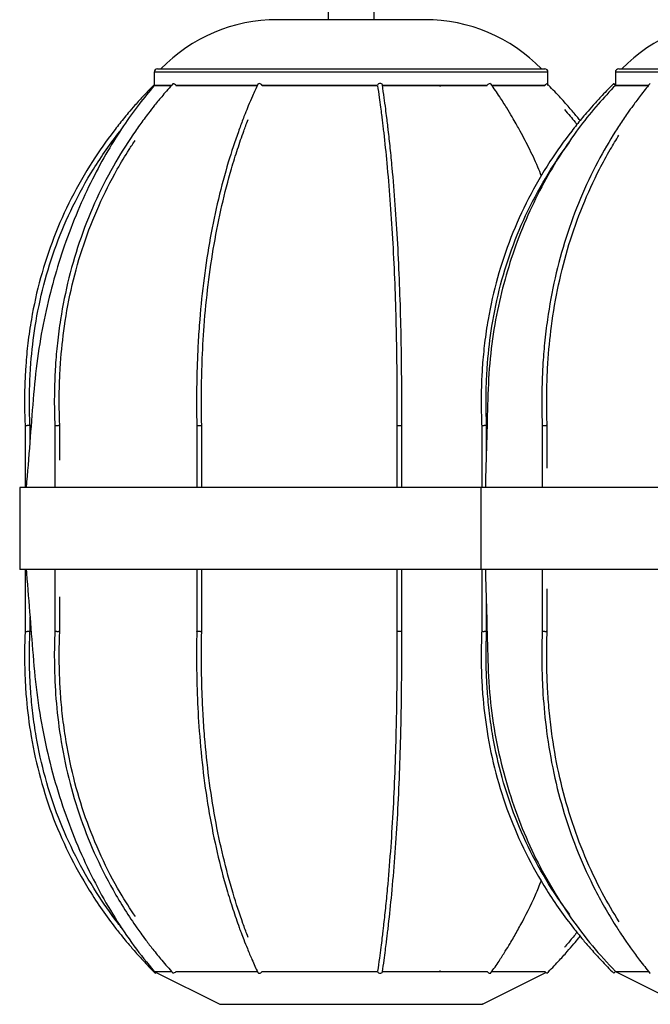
# Model space of a CAD drawing. Header units: millimetres. Extents: x -437 to -24, y 140 to 1720.
# Tile 1 of 4: x -437 to -245, y 140 to 440. Entities that reach past the tile are written whole.
import ezdxf

# ---------------------------------------------------------------- set-up
doc = ezdxf.new("R2010")
doc.units = ezdxf.units.MM

msp = doc.modelspace()

# ---------------------------------------------------------------- linework, layer by layer
at = {"color": 7, "linetype": 'Continuous', "lineweight": 25}
for p, q in [((-343.1, 449.7), (-343.1, 439.7)), ((-329.1, 439.7), (-329.1, 449.7)), ((-313.59, 439.7), (-358.61, 439.7)), ((-396.1, 423.7), (-396.1, 419.7)), ((-395.1, 424.7), (-277.1, 424.7)), ((-276.1, 419.7), (-276.1, 423.7)), ((-255.56, 423.7), (-255.56, 419.7)), ((-254.56, 424.7), (-66.29, 424.7)), ((-390.92, 419.7), (-396.1, 419.7)), ((-364.53, 419.7), (-389.5, 419.7)), ((-328.05, 419.7), (-363.21, 419.7)), ((-344.16, 419.58), (-344.16, 419.7)), ((-294.63, 419.7), (-326.52, 419.7)), ((-276.82, 419.7), (-293.07, 419.7)), ((-245.46, 419.7), (-255.56, 419.7)), ((-277.31, 389.99), (-277.4, 390.22)), ((-435.46, 316.05), (-435.46, 297.2)), ((-433.96, 311.65), (-433.96, 316.08)), ((-426.4, 316.05), (-426.4, 297.2)), ((-424.9, 305.53), (-424.9, 316.08)), ((-383.13, 316.06), (-383.13, 297.2)), ((-381.63, 297.2), (-381.63, 316.08)), ((-322.19, 316.07), (-322.19, 297.2)), ((-320.69, 297.2), (-320.69, 316.07)), ((-296.3, 316.05), (-296.3, 297.2)), ((-294.8, 307.51), (-294.8, 316.08)), ((-277.86, 316.05), (-277.86, 297.2)), ((-276.36, 303.06), (-276.36, 316.08)), ((-437.1, 297.2), (-437.1, 272.2)), ((-24.29, 297.2), (-437.1, 297.2)), ((-296.56, 297.2), (-296.56, 272.2)), ((-24.29, 272.2), (-437.1, 272.2)), ((-435.46, 272.2), (-435.46, 253.35)), ((-426.4, 272.2), (-426.4, 253.35)), ((-383.13, 272.2), (-383.13, 253.34)), ((-381.63, 253.32), (-381.63, 272.2)), ((-322.19, 272.2), (-322.19, 253.33)), ((-320.69, 253.34), (-320.69, 272.2)), ((-296.3, 272.2), (-296.3, 253.35)), ((-277.86, 272.2), (-277.86, 253.35)), ((-276.36, 253.32), (-276.36, 266.34)), ((-424.9, 253.32), (-424.9, 263.87)), ((-294.8, 253.32), (-294.8, 261.89)), ((-433.96, 253.32), (-433.96, 257.75)), ((-277.39, 179.2), (-277.27, 179.49)), ((-396.1, 149.7), (-376.1, 139.7)), ((-344.16, 149.82), (-344.16, 149.7)), ((-296.1, 139.7), (-276.73, 149.39)), ((-255.56, 149.7), (-235.56, 139.7))]:
    msp.add_line(p, q, dxfattribs=at)
at = {"color": 8, "linetype": 'Continuous', "lineweight": 25}
for p, q in [((-276.1, 423.7), (-396.1, 423.7)), ((-65.29, 423.7), (-255.56, 423.7))]:
    msp.add_line(p, q, dxfattribs=at)
at = {"color": 7, "linetype": 'Continuous', "lineweight": 25, "flags": 128}
for points in [[(-293.73, 420.23), (-293.55, 420.19), (-293.48, 420.13)], [(-245.07, 420.18), (-245.05, 420.19), (-244.92, 420.23)], [(-309, 419.7), (-309.04, 419.5), (-309.01, 419.38)], [(-395.79, 149.17), (-395.8, 149.21), (-395.73, 149.32), (-395.62, 149.46)], [(-293.73, 149.17), (-293.55, 149.21), (-293.48, 149.27)], [(-245.07, 149.22), (-245.05, 149.21), (-244.92, 149.17)]]:
    msp.add_lwpolyline(points, dxfattribs=at)
at = {"color": 7, "linetype": 'Continuous', "lineweight": 25}
for centre, radius, start, end in [((-358.61, 390.22), 49.48, 90, 135.8254), ((-313.59, 390.22), 49.48, 44.1746, 90), ((-218.07, 390.22), 49.48, 90, 135.8254), ((-395.1, 423.7), 1, 90, 180), ((-277.1, 423.7), 1, 0, 90), ((-254.56, 423.7), 1, 90, 180), ((-390.42, 419.11), 1.09, 32.4143, 88.0157), ((-364.17, 419.8), 0.434, 82.3117, 149.869), ((-364.12, 419.18), 1.05, 29.704, 89.7614), ((-327.3, 419.45), 0.786, 84.5135, 161.3693), ((-327.14, 419.64), 0.602, 17.8528, 98.5731), ((-293.6, 418.98), 1.26, 95.7157, 145.0184), ((-275.24, 418.15), 2.39, 119.3066, 139.4577), ((-233.65, 441.73), 31.08, 223.7792, 225.157), ((-272.74, 402.82), 24.1, 44.5021, 46.2587), ((-308.65, 149.88), 0.391, 158.3396, 206.633), ((-396.29, 150.23), 1.17, 295.2367, 314.1001), ((-390.42, 150.29), 1.09, 271.9829, 327.5702), ((-364.17, 149.6), 0.434, 210.131, 277.6883), ((-364.12, 150.22), 1.05, 270.2409, 330.2693), ((-327.32, 149.92), 0.76, 196.8611, 277.031), ((-327.14, 149.76), 0.602, 261.4269, 342.1471), ((-293.61, 150.41), 1.24, 214.5892, 264.6465), ((-275.11, 151.43), 2.61, 221.373, 239.8517), ((-233.64, 127.67), 31.08, 134.843, 136.2208), ((-272.92, 166.76), 24.35, 313.7437, 315.5093)]:
    msp.add_arc(centre, radius, start, end, dxfattribs=at)
for points, knots in [([(-390.38, 420.21), (-391.43, 419.01), (-393.34, 416.86), (-395.8, 413.85), (-397.68, 411.44), (-399.19, 409.44), (-400.53, 407.61), (-403.51, 403.38), (-408.16, 396.09), (-413.79, 385.3), (-418.6, 373.44), (-422.29, 361.1), (-424.47, 350.26), (-425.65, 341.31), (-426.11, 335.95), (-426.34, 332.07), (-426.46, 329.25), (-426.55, 325.59), (-426.56, 321.02), (-426.45, 317.67), (-426.39, 315.84)], [0, 0, 0, 0, 0.043517, 0.078747, 0.105942, 0.126543, 0.146753, 0.167388, 0.266476, 0.379101, 0.491715, 0.604324, 0.716935, 0.780017, 0.839479, 0.857106, 0.881138, 0.912828, 0.952373, 1, 1, 1, 1]), ([(-364.55, 420.02), (-365.09, 418.83), (-366.08, 416.67), (-367.35, 413.66), (-368.32, 411.26), (-369.1, 409.26), (-369.79, 407.43), (-371.33, 403.21), (-373.73, 395.93), (-376.63, 385.16), (-379.11, 373.33), (-381.01, 361.01), (-382.14, 350.2), (-382.74, 341.28), (-382.98, 335.92), (-383.1, 332.05), (-383.16, 329.24), (-383.21, 325.59), (-383.22, 321.02), (-383.16, 317.68), (-383.13, 315.85)], [0, 0, 0, 0, 0.043538, 0.078782, 0.105986, 0.126592, 0.146807, 0.167446, 0.26654, 0.379153, 0.491743, 0.604324, 0.716913, 0.779988, 0.839449, 0.857077, 0.88111, 0.912795, 0.952338, 1, 1, 1, 1]), ([(-256.08, 420.23), (-257.26, 419.04), (-259.38, 416.88), (-262.13, 413.87), (-264.24, 411.47), (-265.92, 409.47), (-267.41, 407.64), (-270.74, 403.41), (-275.93, 396.12), (-282.22, 385.32), (-287.59, 373.46), (-291.71, 361.12), (-294.15, 350.28), (-295.46, 341.32), (-295.98, 335.95), (-296.23, 332.07), (-296.37, 329.25), (-296.47, 325.59), (-296.48, 321.02), (-296.36, 317.67), (-296.29, 315.83)], [0, 0, 0, 0, 0.043512, 0.078737, 0.105929, 0.126527, 0.146736, 0.16737, 0.26645, 0.379067, 0.491677, 0.604287, 0.716905, 0.779993, 0.839464, 0.857092, 0.881125, 0.912819, 0.952371, 1, 1, 1, 1]), ([(-278.09, 391.98), (-278.45, 392.93), (-279.63, 396), (-281.96, 400.76), (-284.2, 405.1), (-285.89, 408.14), (-287.14, 410.3), (-288.8, 413.06), (-290.94, 416.44), (-292.59, 418.83), (-293.48, 420.13)], [0, 0, 0, 0, 0.090169, 0.293346, 0.485427, 0.541835, 0.618414, 0.719817, 0.846707, 1, 1, 1, 1]), ([(-245.07, 420.18), (-246.02, 418.99), (-247.76, 416.83), (-250, 413.82), (-251.72, 411.42), (-253.09, 409.41), (-254.31, 407.58), (-257.03, 403.35), (-261.26, 396.07), (-266.38, 385.27), (-270.76, 373.42), (-274.12, 361.08), (-276.1, 350.25), (-277.18, 341.31), (-277.6, 335.94), (-277.8, 332.06), (-277.91, 329.25), (-278, 325.59), (-278.01, 321.02), (-277.91, 317.67), (-277.85, 315.84)], [0, 0, 0, 0, 0.043524, 0.078758, 0.105957, 0.12656, 0.146772, 0.167408, 0.266501, 0.379126, 0.491735, 0.604337, 0.716941, 0.780019, 0.839479, 0.857105, 0.881137, 0.912824, 0.952367, 1, 1, 1, 1]), ([(-266.32, 408.97), (-266.64, 409.37), (-267.72, 410.71), (-269.81, 413.16), (-272.82, 416.54), (-275.14, 418.92), (-276.41, 420.23)], [0, 0, 0, 0, 0.101608, 0.340358, 0.639108, 1, 1, 1, 1]), ([(-396.17, 419.84), (-397.2, 418.78), (-399.18, 416.75), (-401.77, 413.87), (-403.84, 411.47), (-405.5, 409.47), (-406.97, 407.63), (-410.26, 403.41), (-415.38, 396.12), (-421.57, 385.32), (-426.87, 373.46), (-430.94, 361.11), (-433.34, 350.28), (-434.64, 341.32), (-435.14, 335.95), (-435.39, 332.07), (-435.53, 329.25), (-435.63, 325.59), (-435.64, 321.02), (-435.52, 317.67), (-435.45, 315.83)], [0, 0, 0, 0, 0.039016, 0.074408, 0.101727, 0.122423, 0.142727, 0.163458, 0.263005, 0.376152, 0.489291, 0.602429, 0.715575, 0.778959, 0.83871, 0.856421, 0.880566, 0.912409, 0.952147, 1, 1, 1, 1]), ([(-396.1, 419.7), (-397.66, 417.8), (-400.95, 413.81), (-405.68, 407.15), (-410.45, 399.55), (-415.13, 390.92), (-419.61, 381.25), (-423.52, 371.05), (-426.83, 360.44), (-429.52, 349.53), (-431.64, 337.84), (-432.94, 325.4), (-433.89, 312.34), (-434.66, 302.88), (-435.07, 297.77), (-435.11, 297.2)], [0, 0, 0, 0, 0.056185, 0.118362, 0.186715, 0.261424, 0.342648, 0.430514, 0.511177, 0.59679, 0.687329, 0.782736, 0.882719, 0.987017, 1, 1, 1, 1]), ([(-396.07, 419.7), (-396, 419.7), (-395.86, 419.7), (-394.32, 419.7), (-392.63, 419.7), (-391.14, 419.7), (-390.82, 419.7)], [0, 0, 0, 0, 0.288589, 0.601229, 0.913903, 1, 1, 1, 1]), ([(-389.5, 419.7), (-389.13, 419.7), (-387.66, 419.7), (-384.16, 419.7), (-379.09, 419.7), (-373.18, 419.7), (-368.27, 419.7), (-365.2, 419.7), (-364.48, 419.7)], [0, 0, 0, 0, 0.07223, 0.287752, 0.503296, 0.718853, 0.934375, 1, 1, 1, 1]), ([(-363.21, 419.7), (-362.02, 419.7), (-358.52, 419.7), (-352.24, 419.7), (-344.55, 419.7), (-336.71, 419.7), (-331.15, 419.7), (-328.31, 419.7), (-328.04, 419.7)], [0, 0, 0, 0, 0.111163, 0.327597, 0.543995, 0.760416, 0.976849, 1, 1, 1, 1]), ([(-328.04, 419.58), (-327.87, 418.4), (-327.56, 416.25), (-327.16, 413.27), (-326.86, 410.88), (-326.61, 408.89), (-326.39, 407.08), (-325.91, 402.88), (-325.15, 395.64), (-324.24, 384.92), (-323.46, 373.14), (-322.86, 360.87), (-322.5, 350.11), (-322.31, 341.21), (-322.23, 335.87), (-322.2, 332.02), (-322.18, 329.22), (-322.16, 325.58), (-322.16, 321.03), (-322.18, 317.7), (-322.19, 315.87)], [0, 0, 0, 0, 0.043518, 0.078747, 0.105944, 0.126543, 0.146747, 0.167375, 0.266435, 0.379031, 0.491621, 0.604215, 0.716825, 0.779912, 0.839375, 0.857012, 0.881059, 0.912745, 0.952289, 1, 1, 1, 1]), ([(-326.72, 419.7), (-324.85, 419.7), (-320.4, 419.7), (-313.63, 419.7), (-306.54, 419.7), (-300.1, 419.7), (-296.4, 419.7), (-294.63, 419.7)], [0, 0, 0, 0, 0.155941, 0.371742, 0.587556, 0.803334, 1, 1, 1, 1]), ([(-320.69, 315.86), (-320.68, 317.53), (-320.66, 320.55), (-320.66, 324.63), (-320.67, 327.82), (-320.69, 330.44), (-320.7, 332.79), (-320.76, 338.13), (-320.91, 346.98), (-321.29, 359.15), (-321.86, 371.51), (-322.62, 383.39), (-323.42, 393.04), (-324.15, 400.53), (-324.63, 404.84), (-324.98, 407.87), (-325.24, 410.02), (-325.59, 412.77), (-326.03, 416.14), (-326.38, 418.52), (-326.56, 419.82)], [0, 0, 0, 0, 0.043592, 0.078963, 0.106366, 0.127077, 0.147264, 0.167873, 0.266942, 0.379568, 0.49219, 0.604815, 0.717449, 0.780547, 0.840188, 0.857707, 0.881495, 0.912988, 0.952394, 1, 1, 1, 1]), ([(-255.56, 419.7), (-257.33, 417.81), (-261.05, 413.85), (-266.41, 407.19), (-271.77, 399.59), (-276.97, 390.98), (-281.85, 381.29), (-286.01, 371.08), (-289.39, 360.46), (-291.96, 349.54), (-293.78, 337.83), (-294.5, 325.39), (-294.74, 312.34), (-295.03, 302.87), (-295.18, 297.77), (-295.19, 297.2)], [0, 0, 0, 0, 0.059121, 0.123789, 0.19402, 0.269865, 0.351411, 0.438787, 0.51846, 0.602689, 0.691651, 0.785566, 0.884212, 0.987175, 1, 1, 1, 1]), ([(-293.19, 419.7), (-291.71, 419.7), (-288.43, 419.7), (-284.3, 419.7), (-280.76, 419.7), (-278.27, 419.7), (-277.43, 419.7), (-277.06, 419.7)], [0, 0, 0, 0, 0.179742, 0.397086, 0.614453, 0.831832, 1, 1, 1, 1]), ([(-255.45, 419.7), (-255.48, 419.7), (-255.61, 419.7), (-254.79, 419.7), (-253.01, 419.7), (-250.1, 419.7), (-247.54, 419.7), (-245.71, 419.7), (-245.45, 419.7)], [0, 0, 0, 0, 0.065689, 0.289644, 0.513621, 0.737612, 0.961566, 1, 1, 1, 1]), ([(-271.12, 412.35), (-270.53, 411.67), (-269.43, 410.4), (-268.16, 408.88), (-267.48, 408.03), (-267.28, 407.78)], [0, 0, 0, 0, 0.452745, 0.844742, 1, 1, 1, 1]), ([(-381.63, 315.88), (-381.66, 317.55), (-381.71, 320.56), (-381.71, 324.62), (-381.68, 327.81), (-381.64, 330.41), (-381.58, 332.75), (-381.41, 338.08), (-380.93, 346.89), (-379.75, 359.02), (-377.94, 371.33), (-375.56, 383.16), (-373.06, 392.76), (-370.75, 400.22), (-369.27, 404.5), (-368.17, 407.48), (-367.72, 408.65), (-367.47, 409.32)], [0, 0, 0, 0, 0.049564, 0.089742, 0.120869, 0.144398, 0.167329, 0.19074, 0.303284, 0.431226, 0.559158, 0.687078, 0.814989, 0.886635, 0.95434, 0.974233, 1, 1, 1, 1]), ([(-433.95, 315.9), (-434.02, 317.56), (-434.13, 320.57), (-434.14, 324.62), (-434.07, 327.79), (-433.98, 330.39), (-433.85, 332.73), (-433.49, 338.04), (-432.47, 346.83), (-429.96, 358.92), (-426.12, 371.2), (-421.05, 383), (-415.74, 392.58), (-410.82, 400.02), (-407.89, 404.03), (-406.3, 406.05), (-406.11, 406.29)], [0, 0, 0, 0, 0.05147, 0.093157, 0.125449, 0.14986, 0.173653, 0.197945, 0.314714, 0.447447, 0.580168, 0.712884, 0.845609, 0.91996, 0.990229, 1, 1, 1, 1]), ([(-424.89, 315.9), (-424.95, 317.56), (-425.05, 320.57), (-425.06, 324.62), (-425, 327.8), (-424.91, 330.4), (-424.8, 332.73), (-424.47, 338.05), (-423.54, 346.84), (-421.27, 358.94), (-417.77, 371.22), (-413.18, 383.03), (-408.33, 392.59), (-404.46, 399.14), (-402.54, 401.98), (-401.91, 402.9)], [0, 0, 0, 0, 0.05385, 0.097469, 0.131257, 0.156798, 0.181694, 0.207111, 0.329286, 0.468159, 0.607011, 0.745853, 0.8847, 0.962481, 1, 1, 1, 1]), ([(-294.79, 315.9), (-294.86, 317.56), (-294.97, 320.57), (-294.98, 324.62), (-294.91, 327.79), (-294.82, 330.39), (-294.69, 332.73), (-294.32, 338.04), (-293.29, 346.83), (-290.75, 358.92), (-286.85, 371.19), (-281.72, 383.01), (-276.3, 392.56), (-272.12, 398.92), (-270.12, 401.57), (-269.57, 402.3)], [0, 0, 0, 0, 0.054276, 0.0982347, 0.1322861, 0.1580272, 0.1831173, 0.2087324, 0.3318647, 0.4718311, 0.6117842, 0.7517335, 0.8916919, 0.9700964, 1, 1, 1, 1]), ([(-276.35, 315.9), (-276.4, 317.56), (-276.5, 320.57), (-276.5, 324.62), (-276.45, 327.8), (-276.37, 330.4), (-276.27, 332.74), (-275.97, 338.05), (-275.12, 346.85), (-273.05, 358.96), (-269.87, 371.24), (-265.68, 383.05), (-261.27, 392.62), (-257.44, 399.71), (-255.36, 403.06), (-254.47, 404.5)], [0, 0, 0, 0, 0.05273, 0.095448, 0.128539, 0.153553, 0.177934, 0.202826, 0.322479, 0.458488, 0.594477, 0.730453, 0.866429, 0.942599, 1, 1, 1, 1]), ([(-435.46, 316.05), (-435.46, 316.05), (-435.48, 316.05), (-435.43, 316.05), (-435.32, 316.06), (-435.12, 316.06), (-434.95, 316.07), (-434.85, 316.07), (-434.84, 316.07)], [0, 0, 0, 0, 0.007252, 0.243028, 0.478821, 0.714722, 0.975853, 1, 1, 1, 1]), ([(-433.97, 316.08), (-433.97, 316.08), (-433.99, 316.09), (-434.11, 316.08), (-434.29, 316.08), (-434.54, 316.07), (-434.73, 316.07), (-434.83, 316.07), (-434.84, 316.07)], [0, 0, 0, 0, 0.170076, 0.367182, 0.564301, 0.761511, 0.979814, 1, 1, 1, 1]), ([(-426.39, 316.05), (-426.39, 316.05), (-426.38, 316.05), (-426.27, 316.05), (-426.09, 316.05), (-425.86, 316.06), (-425.6, 316.06), (-425.41, 316.07), (-425.32, 316.07), (-425.31, 316.07)], [0, 0, 0, 0, 0.128344, 0.295644, 0.462928, 0.630223, 0.797595, 0.982868, 1, 1, 1, 1]), ([(-424.9, 316.08), (-424.9, 316.08), (-424.89, 316.08), (-424.94, 316.08), (-425.07, 316.07), (-425.22, 316.07), (-425.31, 316.07), (-425.31, 316.07)], [0, 0, 0, 0, 0.039947, 0.338998, 0.638187, 0.969375, 1, 1, 1, 1]), ([(-383.12, 316.06), (-383.12, 316.06), (-383.12, 316.06), (-383.02, 316.05), (-382.86, 316.05), (-382.63, 316.05), (-382.38, 316.05), (-382.12, 316.06), (-381.89, 316.06), (-381.77, 316.07), (-381.72, 316.07), (-381.72, 316.07)], [0, 0, 0, 0, 0.078632, 0.206467, 0.33427, 0.462046, 0.589809, 0.717582, 0.845412, 0.986915, 1, 1, 1, 1]), ([(-381.64, 316.08), (-381.64, 316.08), (-381.62, 316.07), (-381.67, 316.07), (-381.71, 316.07), (-381.72, 316.07)], [0, 0, 0, 0, 0.19692, 0.932025, 1, 1, 1, 1]), ([(-322.18, 316.07), (-322.18, 316.07), (-322.19, 316.07), (-322.18, 316.07), (-322.18, 316.07)], [0, 0, 0, 0, 0.234757, 1, 1, 1, 1]), ([(-322.18, 316.07), (-322.18, 316.07), (-322.16, 316.07), (-322.1, 316.06), (-321.94, 316.06), (-321.72, 316.05), (-321.47, 316.05), (-321.21, 316.05), (-320.98, 316.05), (-320.81, 316.06), (-320.7, 316.06), (-320.7, 316.06), (-320.7, 316.07)], [0, 0, 0, 0, 0.011583, 0.124759, 0.237936, 0.351099, 0.464234, 0.577345, 0.690445, 0.803552, 0.916711, 1, 1, 1, 1]), ([(-296.29, 316.05), (-296.29, 316.05), (-296.3, 316.05), (-296.23, 316.05), (-296.08, 316.06), (-295.86, 316.06), (-295.67, 316.07), (-295.57, 316.07), (-295.56, 316.07)], [0, 0, 0, 0, 0.090736, 0.306685, 0.522649, 0.738712, 0.977884, 1, 1, 1, 1]), ([(-294.81, 316.08), (-294.81, 316.08), (-294.8, 316.09), (-294.88, 316.08), (-295.04, 316.08), (-295.26, 316.07), (-295.45, 316.07), (-295.55, 316.07), (-295.56, 316.07)], [0, 0, 0, 0, 0.100875, 0.314416, 0.527972, 0.741626, 0.97813, 1, 1, 1, 1]), ([(-277.85, 316.05), (-277.85, 316.05), (-277.86, 316.05), (-277.8, 316.05), (-277.66, 316.05), (-277.45, 316.05), (-277.21, 316.06), (-276.94, 316.06), (-276.77, 316.07), (-276.68, 316.07), (-276.68, 316.07)], [0, 0, 0, 0, 0.042798, 0.196961, 0.351091, 0.505206, 0.659332, 0.813528, 0.984217, 1, 1, 1, 1]), ([(-276.37, 316.08), (-276.37, 316.08), (-276.37, 316.08), (-276.46, 316.07), (-276.59, 316.07), (-276.67, 316.07), (-276.68, 316.07)], [0, 0, 0, 0, 0.221606, 0.57393, 0.963936, 1, 1, 1, 1]), ([(-435.11, 272.2), (-435.08, 271.8), (-434.69, 266.93), (-433.94, 257.66), (-432.97, 244.48), (-431.67, 231.62), (-429.4, 219.23), (-426.41, 207.36), (-422.72, 196.07), (-418.42, 185.41), (-413.57, 175.41), (-408.22, 166.12), (-402.47, 157.52), (-398.2, 152.28), (-396.1, 149.7)], [0, 0, 0, 0, 0.009127, 0.11193, 0.212775, 0.311407, 0.40746, 0.5008, 0.591318, 0.67893, 0.76359, 0.845292, 0.924069, 1, 1, 1, 1]), ([(-295.19, 272.2), (-295.18, 271.8), (-295.04, 266.93), (-294.76, 257.66), (-294.5, 244.5), (-293.82, 231.64), (-291.87, 219.22), (-288.98, 207.33), (-285.18, 196.02), (-280.57, 185.35), (-275.24, 175.35), (-269.26, 166.06), (-262.76, 157.46), (-257.94, 152.27), (-255.56, 149.7)], [0, 0, 0, 0, 0.009026, 0.110577, 0.210096, 0.307187, 0.40155, 0.493403, 0.58293, 0.670283, 0.755586, 0.838931, 0.920388, 1, 1, 1, 1]), ([(-435.45, 253.57), (-435.52, 251.59), (-435.65, 248.1), (-435.62, 243.52), (-435.52, 239.99), (-435.38, 237.03), (-435, 231.35), (-433.95, 222.31), (-431.41, 210.08), (-427.53, 197.68), (-422.4, 185.74), (-417.03, 176.06), (-412.06, 168.53), (-408.88, 164.2), (-406.49, 161.16), (-404.74, 159), (-402.4, 156.24), (-399.38, 152.86), (-397.07, 150.48), (-395.8, 149.17)], [0, 0, 0, 0, 0.051275, 0.090843, 0.119099, 0.143179, 0.167864, 0.26695, 0.379591, 0.492222, 0.604851, 0.717486, 0.780585, 0.840234, 0.85775, 0.881526, 0.913011, 0.952408, 1, 1, 1, 1]), ([(-435.46, 253.35), (-435.46, 253.35), (-435.48, 253.35), (-435.43, 253.35), (-435.32, 253.34), (-435.12, 253.34), (-434.95, 253.34), (-434.85, 253.33), (-434.84, 253.33)], [0, 0, 0, 0, 0.007255, 0.243031, 0.478823, 0.714723, 0.975853, 1, 1, 1, 1]), ([(-433.97, 253.32), (-433.97, 253.32), (-433.99, 253.32), (-434.11, 253.32), (-434.29, 253.32), (-434.54, 253.33), (-434.73, 253.33), (-434.83, 253.33), (-434.84, 253.33)], [0, 0, 0, 0, 0.170072, 0.367179, 0.564299, 0.76151, 0.979814, 1, 1, 1, 1]), ([(-405.66, 162.53), (-405.7, 162.58), (-406.23, 163.24), (-409.03, 166.88), (-414.11, 174.08), (-420.23, 184.76), (-425.47, 196.49), (-429.49, 208.7), (-431.87, 219.42), (-433.15, 228.27), (-433.65, 233.58), (-433.9, 237.42), (-434.03, 240.21), (-434.13, 243.84), (-434.14, 248.36), (-434.02, 251.68), (-433.95, 253.5)], [0, 0, 0, 0, 0.0019956, 0.0261226, 0.1419912, 0.2736932, 0.4053867, 0.5370792, 0.6687823, 0.7425636, 0.8120911, 0.8327247, 0.8608617, 0.8979084, 0.9441432, 1, 1, 1, 1]), ([(-426.39, 253.56), (-426.45, 251.59), (-426.57, 248.1), (-426.54, 243.52), (-426.45, 239.99), (-426.32, 237.03), (-425.98, 231.36), (-425.02, 222.33), (-422.72, 210.1), (-419.2, 197.7), (-414.54, 185.76), (-409.66, 176.08), (-405.15, 168.55), (-402.26, 164.22), (-400.1, 161.19), (-398.5, 159.02), (-396.37, 156.26), (-393.63, 152.88), (-391.53, 150.5), (-390.38, 149.19)], [0, 0, 0, 0, 0.051272, 0.090834, 0.1190875, 0.143164, 0.167846, 0.2669214, 0.3795563, 0.4921871, 0.6048194, 0.7174615, 0.7805644, 0.8402166, 0.8577338, 0.8815142, 0.9130025, 0.9524034, 1, 1, 1, 1]), ([(-426.39, 253.35), (-426.39, 253.35), (-426.38, 253.35), (-426.27, 253.35), (-426.09, 253.35), (-425.86, 253.34), (-425.6, 253.34), (-425.41, 253.34), (-425.32, 253.33), (-425.31, 253.33)], [0, 0, 0, 0, 0.128403, 0.295691, 0.462964, 0.630248, 0.797609, 0.982869, 1, 1, 1, 1]), ([(-424.9, 253.32), (-424.9, 253.32), (-424.89, 253.32), (-424.94, 253.32), (-425.07, 253.33), (-425.22, 253.33), (-425.31, 253.33), (-425.31, 253.33)], [0, 0, 0, 0, 0.040047, 0.339068, 0.638225, 0.969378, 1, 1, 1, 1]), ([(-401.82, 166.41), (-403.4, 168.82), (-407.26, 174.69), (-412.41, 184.75), (-417.19, 196.46), (-420.84, 208.68), (-422.99, 219.41), (-424.16, 228.26), (-424.61, 233.58), (-424.84, 237.42), (-424.96, 240.21), (-425.05, 243.83), (-425.06, 248.36), (-424.95, 251.69), (-424.89, 253.5)], [0, 0, 0, 0, 0.096799, 0.235425, 0.374045, 0.512669, 0.651312, 0.728983, 0.802182, 0.823903, 0.853522, 0.892524, 0.9412, 1, 1, 1, 1]), ([(-383.13, 253.55), (-383.16, 251.88), (-383.21, 248.85), (-383.21, 244.77), (-383.18, 241.57), (-383.14, 238.95), (-383.08, 236.59), (-382.91, 231.24), (-382.42, 222.38), (-381.24, 210.18), (-379.42, 197.8), (-377.02, 185.9), (-374.5, 176.23), (-372.17, 168.72), (-370.68, 164.4), (-369.56, 161.36), (-368.74, 159.2), (-367.64, 156.45), (-366.23, 153.07), (-365.14, 150.69), (-364.55, 149.38)], [0, 0, 0, 0, 0.0435839, 0.0789604, 0.1063648, 0.1270756, 0.1472661, 0.1678773, 0.2669471, 0.3795613, 0.4921638, 0.6047702, 0.7173985, 0.7805015, 0.8401605, 0.8576811, 0.8814671, 0.9129647, 0.9523806, 1, 1, 1, 1]), ([(-383.12, 253.34), (-383.12, 253.34), (-383.12, 253.34), (-383.02, 253.35), (-382.86, 253.35), (-382.63, 253.35), (-382.38, 253.35), (-382.12, 253.34), (-381.89, 253.34), (-381.77, 253.34), (-381.72, 253.33), (-381.72, 253.33)], [0, 0, 0, 0, 0.078514, 0.206365, 0.334185, 0.461977, 0.589757, 0.717546, 0.845393, 0.986914, 1, 1, 1, 1]), ([(-381.64, 253.32), (-381.64, 253.32), (-381.62, 253.33), (-381.67, 253.33), (-381.71, 253.33), (-381.72, 253.33)], [0, 0, 0, 0, 0.197417, 0.932067, 1, 1, 1, 1]), ([(-367.46, 160.07), (-367.54, 160.28), (-367.85, 161.07), (-368.38, 162.49), (-369.91, 166.67), (-372.29, 173.9), (-375.17, 184.6), (-377.64, 196.35), (-379.53, 208.6), (-380.64, 219.35), (-381.25, 228.23), (-381.48, 233.55), (-381.6, 237.4), (-381.66, 240.2), (-381.71, 243.83), (-381.72, 248.37), (-381.66, 251.7), (-381.63, 253.52)], [0, 0, 0, 0, 0.008022, 0.030959, 0.054378, 0.16686, 0.294735, 0.422619, 0.550512, 0.678414, 0.750061, 0.817577, 0.83761, 0.864929, 0.900908, 0.945806, 1, 1, 1, 1]), ([(-322.19, 253.53), (-322.18, 251.86), (-322.16, 248.84), (-322.16, 244.77), (-322.17, 241.58), (-322.19, 238.97), (-322.2, 236.63), (-322.26, 231.29), (-322.41, 222.46), (-322.79, 210.31), (-323.36, 197.99), (-324.12, 186.13), (-324.91, 176.51), (-325.64, 169.04), (-326.11, 164.74), (-326.47, 161.73), (-326.72, 159.58), (-327.07, 156.84), (-327.52, 153.49), (-327.86, 151.12), (-328.04, 149.82)], [0, 0, 0, 0, 0.0436301, 0.0790105, 0.1064176, 0.1271329, 0.1473261, 0.1679408, 0.2670306, 0.3796646, 0.4922814, 0.6048901, 0.7175029, 0.7805878, 0.8402165, 0.8577323, 0.8815151, 0.9130024, 0.9524017, 1, 1, 1, 1]), ([(-326.56, 149.58), (-326.39, 150.77), (-326.08, 152.92), (-325.68, 155.92), (-325.37, 158.31), (-325.13, 160.31), (-324.91, 162.13), (-324.42, 166.34), (-323.66, 173.6), (-322.74, 184.36), (-321.96, 196.17), (-321.36, 208.46), (-321, 219.25), (-320.81, 228.16), (-320.74, 233.51), (-320.7, 237.37), (-320.68, 240.18), (-320.66, 243.82), (-320.66, 248.38), (-320.68, 251.71), (-320.69, 253.54)], [0, 0, 0, 0, 0.043525, 0.078759, 0.105961, 0.126565, 0.146773, 0.167405, 0.266486, 0.379103, 0.49171, 0.604312, 0.716916, 0.779993, 0.839442, 0.857073, 0.881113, 0.912794, 0.952329, 1, 1, 1, 1]), ([(-322.18, 253.33), (-322.18, 253.33), (-322.19, 253.33), (-322.18, 253.33), (-322.18, 253.33)], [0, 0, 0, 0, 0.234757, 1, 1, 1, 1]), ([(-322.18, 253.33), (-322.18, 253.33), (-322.16, 253.33), (-322.1, 253.34), (-321.94, 253.34), (-321.72, 253.35), (-321.47, 253.35), (-321.21, 253.35), (-320.98, 253.35), (-320.81, 253.34), (-320.7, 253.34), (-320.7, 253.34), (-320.7, 253.34)], [0, 0, 0, 0, 0.011581, 0.124744, 0.237906, 0.351055, 0.464175, 0.577272, 0.690357, 0.80345, 0.916595, 1, 1, 1, 1]), ([(-296.29, 253.57), (-296.36, 251.6), (-296.49, 248.1), (-296.46, 243.52), (-296.36, 239.99), (-296.22, 237.03), (-295.83, 231.35), (-294.76, 222.31), (-292.2, 210.08), (-288.25, 197.67), (-283.06, 185.74), (-277.61, 176.05), (-272.57, 168.52), (-269.34, 164.2), (-266.93, 161.16), (-265.15, 159), (-262.77, 156.24), (-259.71, 152.86), (-257.37, 150.47), (-256.08, 149.17)], [0, 0, 0, 0, 0.051275, 0.090843, 0.119099, 0.143179, 0.167865, 0.266951, 0.379593, 0.492226, 0.604854, 0.71749, 0.780588, 0.840237, 0.857752, 0.881529, 0.913013, 0.952409, 1, 1, 1, 1]), ([(-296.29, 253.35), (-296.29, 253.35), (-296.3, 253.35), (-296.23, 253.35), (-296.08, 253.34), (-295.86, 253.34), (-295.67, 253.34), (-295.57, 253.33), (-295.56, 253.33)], [0, 0, 0, 0, 0.09074, 0.306688, 0.522651, 0.738713, 0.977884, 1, 1, 1, 1]), ([(-294.81, 253.32), (-294.81, 253.32), (-294.8, 253.32), (-294.88, 253.32), (-295.04, 253.32), (-295.26, 253.33), (-295.45, 253.33), (-295.55, 253.33), (-295.56, 253.33)], [0, 0, 0, 0, 0.100871, 0.314413, 0.52797, 0.741625, 0.97813, 1, 1, 1, 1]), ([(-269.45, 167.03), (-271.08, 169.25), (-275.24, 174.92), (-280.86, 184.78), (-286.2, 196.49), (-290.27, 208.7), (-292.68, 219.42), (-293.98, 228.27), (-294.48, 233.59), (-294.73, 237.43), (-294.87, 240.21), (-294.97, 243.84), (-294.98, 248.36), (-294.86, 251.68), (-294.79, 253.5)], [0, 0, 0, 0, 0.0895993, 0.2293444, 0.3690794, 0.5088129, 0.6485575, 0.7268437, 0.8006165, 0.8225101, 0.8523651, 0.8916737, 0.9407316, 1, 1, 1, 1]), ([(-277.85, 253.56), (-277.91, 251.59), (-278.01, 248.1), (-277.99, 243.52), (-277.91, 239.99), (-277.79, 237.04), (-277.47, 231.37), (-276.61, 222.34), (-274.52, 210.12), (-271.3, 197.72), (-267.07, 185.79), (-262.62, 176.11), (-258.52, 168.58), (-255.88, 164.25), (-253.91, 161.22), (-252.46, 159.05), (-250.52, 156.29), (-248.03, 152.91), (-246.11, 150.53), (-245.07, 149.22)], [0, 0, 0, 0, 0.051277, 0.090837, 0.119089, 0.143165, 0.167846, 0.266917, 0.379545, 0.492168, 0.604795, 0.717436, 0.780541, 0.840197, 0.857716, 0.881498, 0.91299, 0.952396, 1, 1, 1, 1]), ([(-277.85, 253.35), (-277.85, 253.35), (-277.86, 253.35), (-277.8, 253.35), (-277.66, 253.35), (-277.45, 253.35), (-277.21, 253.34), (-276.94, 253.34), (-276.77, 253.34), (-276.68, 253.33), (-276.68, 253.33)], [0, 0, 0, 0, 0.042904, 0.19705, 0.351163, 0.505261, 0.65937, 0.813549, 0.984218, 1, 1, 1, 1]), ([(-276.37, 253.32), (-276.37, 253.32), (-276.37, 253.32), (-276.46, 253.33), (-276.59, 253.33), (-276.67, 253.33), (-276.68, 253.33)], [0, 0, 0, 0, 0.22179, 0.574031, 0.963945, 1, 1, 1, 1]), ([(-254.43, 164.82), (-256.19, 167.75), (-260.02, 174.12), (-264.99, 184.72), (-269.33, 196.44), (-272.66, 208.66), (-274.62, 219.39), (-275.68, 228.26), (-276.1, 233.57), (-276.3, 237.42), (-276.42, 240.21), (-276.5, 243.83), (-276.51, 248.37), (-276.41, 251.69), (-276.35, 253.5)], [0, 0, 0, 0, 0.114997, 0.250825, 0.386653, 0.522489, 0.658342, 0.734451, 0.806175, 0.827458, 0.85648, 0.894697, 0.942394, 1, 1, 1, 1]), ([(-293.48, 149.27), (-292.66, 150.46), (-291.17, 152.62), (-289.25, 155.63), (-287.78, 158.03), (-286.6, 160.03), (-285.55, 161.86), (-283.23, 166.1), (-280.59, 171.16), (-278.7, 175.94), (-278.12, 177.41)], [0, 0, 0, 0, 0.140288, 0.253852, 0.341515, 0.407919, 0.473062, 0.539572, 0.858928, 1, 1, 1, 1]), ([(-276.41, 149.17), (-275.25, 150.36), (-273.15, 152.52), (-270.44, 155.53), (-268.37, 157.93), (-267.06, 159.49), (-266.44, 160.27), (-266.31, 160.43)], [0, 0, 0, 0, 0.329913, 0.596989, 0.803154, 0.959332, 1, 1, 1, 1]), ([(-267.28, 161.62), (-267.67, 161.14), (-268.81, 159.74), (-270.08, 158.21), (-271, 157.19), (-271.12, 157.05)], [0, 0, 0, 0, 0.308745, 0.907918, 1, 1, 1, 1]), ([(-395.95, 149.7), (-395.89, 149.7), (-395.75, 149.7), (-394.3, 149.7), (-392.63, 149.7), (-391.14, 149.7), (-390.82, 149.7)], [0, 0, 0, 0, 0.220753, 0.563166, 0.90558, 1, 1, 1, 1]), ([(-392.05, 149.7), (-391.96, 149.7), (-391.66, 149.7), (-391.17, 149.7), (-390.82, 149.7)], [0, 0, 0, 0, 0.3018599, 1, 1, 1, 1]), ([(-389.5, 149.7), (-389.13, 149.7), (-387.66, 149.7), (-384.16, 149.7), (-379.09, 149.7), (-373.18, 149.7), (-368.27, 149.7), (-365.2, 149.7), (-364.48, 149.7)], [0, 0, 0, 0, 0.07223, 0.287752, 0.503296, 0.718853, 0.934375, 1, 1, 1, 1]), ([(-389.5, 149.7), (-389.13, 149.7), (-387.66, 149.7), (-384.16, 149.7), (-379.09, 149.7), (-373.18, 149.7), (-368.27, 149.7), (-365.2, 149.7), (-364.48, 149.7)], [0, 0, 0, 0, 0.072213, 0.287751, 0.50329, 0.718829, 0.934367, 1, 1, 1, 1]), ([(-363.21, 149.7), (-362.02, 149.7), (-358.52, 149.7), (-352.24, 149.7), (-344.55, 149.7), (-336.71, 149.7), (-331.15, 149.7), (-328.31, 149.7), (-328.04, 149.7)], [0, 0, 0, 0, 0.111163, 0.327597, 0.543995, 0.760416, 0.976849, 1, 1, 1, 1]), ([(-363.21, 149.7), (-362.02, 149.7), (-358.52, 149.7), (-352.24, 149.7), (-344.55, 149.7), (-336.71, 149.7), (-331.15, 149.7), (-328.31, 149.7), (-328.04, 149.7)], [0, 0, 0, 0, 0.111164, 0.327581, 0.543998, 0.760416, 0.976833, 1, 1, 1, 1]), ([(-326.72, 149.7), (-324.85, 149.7), (-320.4, 149.7), (-313.63, 149.7), (-306.54, 149.7), (-300.1, 149.7), (-296.4, 149.7), (-294.63, 149.7)], [0, 0, 0, 0, 0.155941, 0.371742, 0.587556, 0.803334, 1, 1, 1, 1]), ([(-326.72, 149.7), (-324.85, 149.7), (-320.4, 149.7), (-313.63, 149.7), (-306.54, 149.7), (-300.1, 149.7), (-296.4, 149.7), (-294.63, 149.7)], [0, 0, 0, 0, 0.155945, 0.371742, 0.58754, 0.803337, 1, 1, 1, 1]), ([(-293.19, 149.7), (-291.71, 149.7), (-288.43, 149.7), (-284.3, 149.7), (-280.76, 149.7), (-278.32, 149.7), (-277.51, 149.7), (-277.17, 149.7)], [0, 0, 0, 0, 0.182461, 0.403138, 0.623837, 0.84455, 1, 1, 1, 1]), ([(-293.19, 149.7), (-291.71, 149.7), (-288.43, 149.7), (-284.3, 149.7), (-280.76, 149.7), (-278.27, 149.7), (-277.43, 149.7), (-277.06, 149.7)], [0, 0, 0, 0, 0.179695, 0.397065, 0.614434, 0.831804, 1, 1, 1, 1]), ([(-255.45, 149.7), (-255.48, 149.7), (-255.61, 149.7), (-254.79, 149.7), (-253.01, 149.7), (-250.1, 149.7), (-247.54, 149.7), (-245.71, 149.7), (-245.44, 149.7)], [0, 0, 0, 0, 0.070216, 0.293089, 0.515961, 0.738833, 0.961706, 1, 1, 1, 1]), ([(-250.64, 149.7), (-250.43, 149.7), (-249.3, 149.7), (-247.54, 149.7), (-245.71, 149.7), (-245.44, 149.7)], [0, 0, 0, 0, 0.161835, 0.877079, 1, 1, 1, 1]), ([(-376.08, 139.7), (-376.03, 139.7), (-375.94, 139.7), (-374.94, 139.7), (-373.32, 139.7), (-371.04, 139.7), (-368.17, 139.7), (-364.75, 139.7), (-360.84, 139.7), (-356.5, 139.7), (-351.82, 139.7), (-346.87, 139.7), (-341.73, 139.7), (-336.5, 139.7), (-331.26, 139.7), (-326.11, 139.7), (-321.12, 139.7), (-316.4, 139.7), (-311.98, 139.7), (-309.39, 139.7), (-308.1, 139.7)], [0, 0, 0, 0, 0.051614, 0.107401, 0.163189, 0.218976, 0.274764, 0.330551, 0.386338, 0.442126, 0.497913, 0.553701, 0.609488, 0.665276, 0.721063, 0.77685, 0.832638, 0.888425, 0.944213, 1, 1, 1, 1]), ([(-308.1, 139.7), (-306.9, 139.7), (-304.5, 139.7), (-301.57, 139.7), (-299.2, 139.7), (-297.45, 139.7), (-296.43, 139.7), (-296.01, 139.7), (-296.12, 139.7), (-296.13, 139.7)], [0, 0, 0, 0, 0.164614, 0.329228, 0.493843, 0.658457, 0.823071, 0.987685, 1, 1, 1, 1])]:
    msp.add_open_spline(points, degree=3, knots=knots, dxfattribs=at)

doc.saveas('drawing.dxf')
